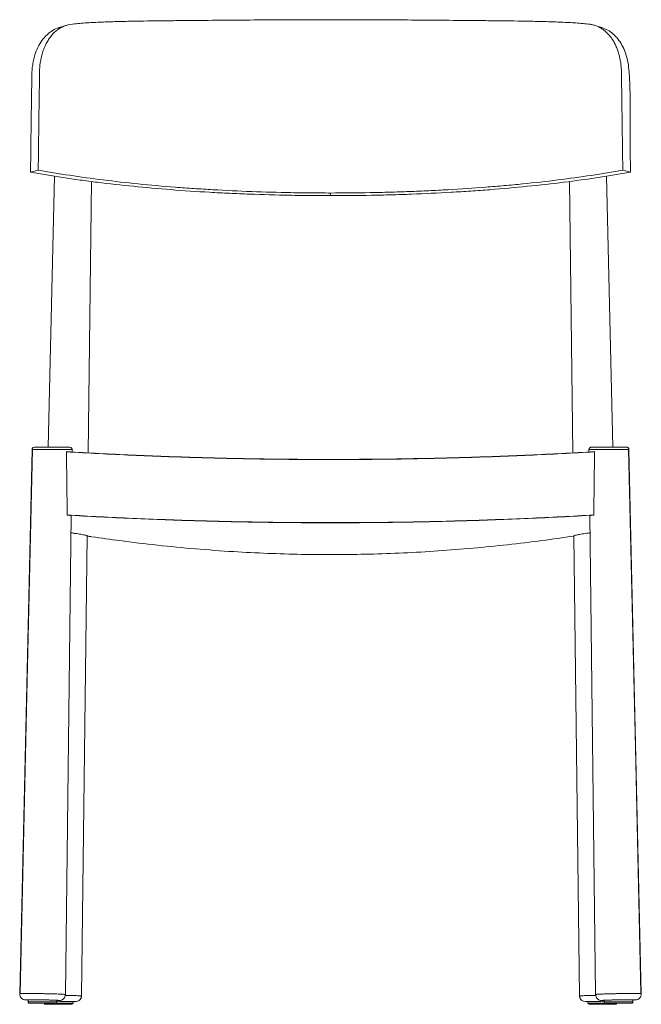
# Model space of a CAD drawing. Header units: millimetres. Extents: x 1372 to 1891, y -88 to 734.
import ezdxf

# ---------------------------------------------------------------- set-up
doc = ezdxf.new("R2010")
doc.units = ezdxf.units.MM

msp = doc.modelspace()

# ---------------------------------------------------------------- linework, layer by layer
at = {"color": 7, "linetype": 'Continuous', "lineweight": 15}
for p, q in [((1380.86, 606.57), (1387.3, 608.26)), ((1875.19, 608.26), (1881.63, 606.57)), ((1395.72, 377), (1400.86, 603.13)), ((1861.63, 603.13), (1866.76, 377)), ((1431.8, 598.66), (1429.04, 372.25)), ((1833.45, 372.29), (1830.68, 598.64)), ((1631.24, 589.08), (1631.24, 586.86)), ((1371.83, -78.98), (1382.14, 375.05)), ((1410.81, 373.17), (1410.81, 373.28)), ((1413.54, 377), (1414.21, 376.86)), ((1415.54, 374.98), (1415.22, 374.99)), ((1415.53, 374.98), (1415.51, 373)), ((1846.97, 373.02), (1846.95, 374.98)), ((1851.68, 373.28), (1851.68, 373.17)), ((1880.35, 375.05), (1890.66, -78.98)), ((1411.48, 320.48), (1411.48, 320.48)), ((1411.48, 320.48), (1411.48, 320.38)), ((1851.01, 320.48), (1851.01, 320.48)), ((1414.86, 319.8), (1409.98, -79.64)), ((1852.51, -79.64), (1847.63, 319.8)), ((1428.19, 303.12), (1423.51, -80.61)), ((1838.98, -80.61), (1834.29, 303.12)), ((1838.98, -80.61), (1839.34, -80.62)), ((1890.58, -79.98), (1890.29, -78.9)), ((1378.81, -84.06), (1378.81, -85.84)), ((1378.81, -85.83), (1402.81, -85.83)), ((1402.81, -85.84), (1402.81, -84.48)), ((1416.34, -86.81), (1416.34, -85.51)), ((1844.07, -85.55), (1842.35, -85.21)), ((1846.14, -85.51), (1846.14, -86.81)), ((1859.67, -84.48), (1859.67, -85.84)), ((1883.67, -85.84), (1883.67, -84.06))]:
    msp.add_line(p, q, dxfattribs=at)
at = {"color": 7, "linetype": 'Continuous', "lineweight": 15, "flags": 128}
for points in [[(1382.41, 375.06), (1377.78, 170.2), (1372.15, -78.91)], [(1878.35, 377), (1878.74, 376.96), (1879.1, 376.86)], [(1890.34, -78.91), (1885.69, 126.48), (1880.07, 375.06)], [(1851.01, 320.38), (1851.01, 320.4), (1851.01, 320.43), (1851.01, 320.45), (1851.01, 320.48)], [(1378.81, -84.19), (1378.45, -84.15), (1378.32, -84.11), (1378.54, -84.08), (1379.12, -84.05), (1380.03, -84.04), (1381.26, -84.03), (1382.76, -84.03), (1384.49, -84.04), (1386.4, -84.05), (1388.44, -84.08), (1390.55, -84.11), (1392.66, -84.15), (1394.73, -84.2), (1396.68, -84.24), (1398.46, -84.3), (1400.02, -84.35), (1401.32, -84.4), (1402.31, -84.45), (1402.98, -84.5), (1403.29, -84.54), (1403.24, -84.57), (1402.84, -84.6), (1402.81, -84.61)], [(1859.67, -84.61), (1859.64, -84.6), (1859.24, -84.57), (1859.2, -84.54), (1859.51, -84.5), (1860.17, -84.45), (1861.17, -84.4), (1862.47, -84.35), (1864.03, -84.3), (1865.81, -84.24), (1867.76, -84.2), (1869.82, -84.15), (1871.94, -84.11), (1874.05, -84.08), (1876.09, -84.05), (1878, -84.04), (1879.73, -84.03), (1881.23, -84.03), (1882.45, -84.04), (1883.37, -84.05), (1883.94, -84.08), (1884.17, -84.11), (1884.03, -84.15), (1883.67, -84.19)]]:
    msp.add_lwpolyline(points, dxfattribs=at)
at = {"color": 7, "linetype": 'Continuous', "lineweight": 15}
for centre, radius, start, end in [((1384.13, 375), 2, 90, 178.70015), ((1878.35, 375), 2, 1.29985, 49.89643), ((1376.83, -79.09), 5, 178.70408, 269.0046), ((1885.66, -79.09), 5, 270.9954, 1.29592), ((1401.81, -85.83), 1, 270, 0), ((1415.34, -86.8), 1, 270, 0), ((1847.14, -86.8), 1, 180, 270), ((1860.67, -85.83), 1, 180, 270)]:
    msp.add_arc(centre, radius, start, end, dxfattribs=at)
for points, knots in [([(1416.01, 730.07), (1419.9, 730.47), (1423.87, 730.78), (1429.91, 731.17), (1431.93, 731.29), (1436.02, 731.5), (1438.07, 731.6), (1444.26, 731.86), (1448.44, 732), (1456.86, 732.23), (1461.12, 732.32), (1474.01, 732.57), (1482.77, 732.68), (1496.15, 732.82), (1500.65, 732.87), (1507.45, 732.93), (1509.73, 732.95), (1514.29, 732.99), (1516.57, 733.01), (1528, 733.11), (1537.2, 733.19), (1555.72, 733.35), (1565.04, 733.42), (1583.79, 733.54), (1593.23, 733.59), (1612.22, 733.66), (1621.77, 733.68), (1633.78, 733.68), (1636.19, 733.68), (1640.98, 733.67), (1643.38, 733.67), (1650.55, 733.66), (1655.31, 733.64), (1669.56, 733.59), (1679, 733.54), (1697.75, 733.42), (1707.07, 733.34), (1725.58, 733.19), (1734.78, 733.11), (1748.48, 732.99), (1753.03, 732.95), (1759.83, 732.89), (1762.09, 732.86), (1766.59, 732.82), (1768.83, 732.8), (1779.97, 732.67), (1788.71, 732.56), (1801.56, 732.32), (1805.8, 732.23), (1814.19, 731.99), (1818.34, 731.85), (1826.55, 731.51), (1830.6, 731.3), (1838.62, 730.78), (1842.58, 730.47), (1846.48, 730.07)], [0, 0, 0, 0, 0.03125, 0.03125, 0.046875, 0.046875, 0.0625, 0.0625, 0.09375, 0.09375, 0.125, 0.125, 0.1875, 0.1875, 0.21875, 0.21875, 0.234375, 0.234375, 0.25, 0.25, 0.3125, 0.3125, 0.375, 0.375, 0.4375, 0.4375, 0.5, 0.5, 0.515625, 0.515625, 0.53125, 0.53125, 0.5625, 0.5625, 0.625, 0.625, 0.6875, 0.6875, 0.75, 0.75, 0.78125, 0.78125, 0.796875, 0.796875, 0.8125, 0.8125, 0.875, 0.875, 0.90625, 0.90625, 0.9375, 0.9375, 0.96875, 0.96875, 1, 1, 1, 1]), ([(1380.86, 606.57), (1380.95, 613.12), (1381.22, 632.76), (1381.57, 658.96), (1381.88, 680.24), (1381.99, 690.08), (1382.45, 694.94), (1383.27, 699.72), (1384.67, 705.03), (1386.88, 710.7), (1390.16, 716.31), (1393.59, 720.28), (1396.71, 722.95), (1400.03, 725.13), (1402.75, 726.65), (1404.76, 727.05), (1404.87, 727.08)], [0, 0, 0, 0, 0.144844, 0.434532, 0.579376, 0.615591, 0.651975, 0.689131, 0.726642, 0.7805, 0.835641, 0.889535, 0.917209, 0.945106, 0.99692, 1, 1, 1, 1]), ([(1387.3, 608.26), (1387.61, 631.59), (1387.92, 654.91), (1388.27, 681.14), (1388.31, 684.06), (1388.35, 687.7), (1388.36, 688.43), (1388.39, 689.89), (1388.41, 690.61), (1388.51, 692.78), (1388.62, 694.21), (1389.1, 698.48), (1389.61, 701.27), (1390.5, 704.7), (1390.69, 705.39), (1391.1, 706.74), (1391.33, 707.42), (1392.02, 709.41), (1392.54, 710.7), (1393.67, 713.18), (1394.29, 714.38), (1395.29, 716.11), (1395.64, 716.67), (1396.36, 717.78), (1396.74, 718.32), (1398.69, 720.96), (1400.43, 722.81), (1403.34, 725.18), (1404.36, 725.9), (1405.97, 726.87), (1406.51, 727.17), (1407.62, 727.73), (1408.19, 727.99), (1411.04, 729.19), (1413.45, 729.8), (1416.01, 730.07)], [0, 0, 0, 0, 0.5, 0.5, 0.5625, 0.5625, 0.578125, 0.578125, 0.59375, 0.59375, 0.625, 0.625, 0.6875, 0.6875, 0.703125, 0.703125, 0.71875, 0.71875, 0.75, 0.75, 0.78125, 0.78125, 0.796875, 0.796875, 0.8125, 0.8125, 0.875, 0.875, 0.90625, 0.90625, 0.921875, 0.921875, 0.9375, 0.9375, 1, 1, 1, 1]), ([(1410.93, 729.03), (1409.92, 728.7), (1407.88, 728.06), (1405.84, 727.42), (1404.82, 727.1)], [0, 0, 0, 0, 0.499995, 1, 1, 1, 1]), ([(1875.19, 608.26), (1874.83, 635.18), (1874.47, 662.1), (1874.11, 689.01), (1874.1, 689.66), (1874.07, 690.96), (1873.96, 692.9), (1873.8, 694.82), (1873.65, 696.09), (1873.49, 697.36), (1873.31, 698.62), (1872.98, 700.48), (1872.59, 702.32), (1872.29, 703.52), (1871.98, 704.72), (1871.65, 705.9), (1870.91, 708.22), (1870.27, 709.89), (1869.34, 712.07), (1868.34, 714.18), (1867.19, 716.14), (1865.97, 718.02), (1864.68, 719.81), (1863.26, 721.43), (1862.15, 722.57), (1861.39, 723.3), (1860.21, 724.33), (1858.99, 725.27), (1858.15, 725.85), (1857.29, 726.4), (1856.42, 726.93), (1855.09, 727.63), (1853.72, 728.25), (1852.79, 728.61), (1851.85, 728.94), (1850.89, 729.24), (1849.44, 729.6), (1847.97, 729.88), (1846.98, 730.02), (1846.48, 730.07)], [-1474.445518, -1474.445518, -1474.445518, -1474.445518, -1389.100515, -1389.100515, -1389.100515, -1386.972009, -1384.843503, -1382.714996, -1380.58649, -1380.58649, -1378.457967, -1376.329445, -1374.200922, -1372.072399, -1372.072399, -1369.945736, -1367.819073, -1363.565746, -1363.565746, -1359.312468, -1355.05919, -1355.05919, -1350.805837, -1346.552485, -1346.552485, -1344.425775, -1342.299066, -1340.172356, -1338.045647, -1338.045647, -1335.918501, -1333.791356, -1331.66421, -1329.537065, -1329.537065, -1327.40819, -1325.279314, -1323.150439, -1321.021563, -1321.021563, -1321.021563, -1321.021563]), ([(1857.66, 727.1), (1856.65, 727.42), (1854.62, 728.06), (1852.6, 728.7), (1851.59, 729.01)], [0, 0, 0, 0, 0.500004, 1, 1, 1, 1]), ([(1857.62, 727.1), (1859.33, 726.45), (1862.76, 725.15), (1867.27, 721.87), (1871.28, 717.68), (1874.64, 712.56), (1877.38, 706.46), (1879.37, 699.54), (1880.63, 690), (1881.15, 678.28), (1881.46, 664.55), (1881.43, 650.74), (1881.31, 636.91), (1881.38, 622.19), (1881.54, 612.08), (1881.63, 606.57)], [0, 0, 0, 0, 0.049242, 0.099139, 0.149054, 0.201692, 0.254352, 0.312542, 0.370749, 0.472064, 0.573431, 0.674925, 0.776465, 0.877924, 1, 1, 1, 1]), ([(1631.24, 589.08), (1625.72, 589.08), (1620.2, 589.11), (1611.93, 589.19), (1609.17, 589.22), (1603.66, 589.3), (1600.91, 589.34), (1587.19, 589.6), (1576.29, 589.9), (1554.62, 590.71), (1543.86, 591.22), (1530.49, 591.98), (1527.82, 592.14), (1522.51, 592.47), (1519.86, 592.64), (1511.95, 593.17), (1506.72, 593.55), (1491.13, 594.76), (1480.9, 595.67), (1460.76, 597.68), (1450.95, 598.78), (1431.84, 601.17), (1422.55, 602.45), (1404.51, 605.21), (1395.76, 606.69), (1387.3, 608.26)], [0, 0, 0, 0, 0.0625, 0.0625, 0.09375, 0.09375, 0.125, 0.125, 0.25, 0.25, 0.375, 0.375, 0.40625, 0.40625, 0.4375, 0.4375, 0.5, 0.5, 0.625, 0.625, 0.75, 0.75, 0.875, 0.875, 1, 1, 1, 1]), ([(1875.19, 608.26), (1870.97, 607.48), (1866.66, 606.71), (1860.08, 605.6), (1857.86, 605.23), (1853.4, 604.52), (1851.15, 604.17), (1839.84, 602.44), (1830.53, 601.15), (1811.41, 598.77), (1801.61, 597.67), (1789.05, 596.42), (1786.53, 596.17), (1781.46, 595.69), (1778.91, 595.46), (1771.24, 594.78), (1766.1, 594.35), (1750.53, 593.14), (1740.01, 592.44), (1726.66, 591.68), (1723.99, 591.53), (1718.62, 591.25), (1715.94, 591.12), (1707.86, 590.74), (1702.45, 590.51), (1691.6, 590.1), (1686.15, 589.92), (1675.21, 589.62), (1669.73, 589.49), (1653.27, 589.19), (1642.27, 589.08), (1631.24, 589.08)], [0, 0, 0, 0, 0.0625, 0.0625, 0.09375, 0.09375, 0.125, 0.125, 0.25, 0.25, 0.375, 0.375, 0.40625, 0.40625, 0.4375, 0.4375, 0.5, 0.5, 0.625, 0.625, 0.65625, 0.65625, 0.6875, 0.6875, 0.75, 0.75, 0.8125, 0.8125, 0.875, 0.875, 1, 1, 1, 1]), ([(1631.24, 586.86), (1625.56, 586.86), (1619.89, 586.89), (1611.38, 586.97), (1608.54, 587), (1602.88, 587.08), (1600.06, 587.13), (1585.95, 587.39), (1574.73, 587.71), (1558.01, 588.34), (1552.46, 588.57), (1544.15, 588.96), (1541.39, 589.1), (1535.87, 589.39), (1533.11, 589.54), (1519.37, 590.33), (1508.58, 591.05), (1487.38, 592.7), (1476.97, 593.63), (1456.56, 595.67), (1446.55, 596.79), (1431.84, 598.62), (1426.99, 599.26), (1419.79, 600.25), (1417.4, 600.59), (1412.66, 601.28), (1410.3, 601.63), (1398.6, 603.42), (1389.56, 604.94), (1380.86, 606.57)], [0, 0, 0, 0, 0.0625, 0.0625, 0.09375, 0.09375, 0.125, 0.125, 0.25, 0.25, 0.3125, 0.3125, 0.34375, 0.34375, 0.375, 0.375, 0.5, 0.5, 0.625, 0.625, 0.75, 0.75, 0.8125, 0.8125, 0.84375, 0.84375, 0.875, 0.875, 1, 1, 1, 1]), ([(1881.63, 606.57), (1877.29, 605.76), (1872.87, 604.97), (1866.12, 603.83), (1863.85, 603.46), (1859.27, 602.72), (1856.96, 602.36), (1845.35, 600.58), (1835.79, 599.26), (1816.17, 596.81), (1806.1, 595.69), (1785.46, 593.62), (1774.97, 592.69), (1759, 591.45), (1753.64, 591.06), (1745.54, 590.52), (1742.82, 590.34), (1737.38, 590), (1734.65, 589.84), (1720.95, 589.06), (1709.9, 588.54), (1693.18, 587.91), (1687.59, 587.73), (1676.36, 587.41), (1670.74, 587.28), (1653.85, 586.97), (1642.56, 586.86), (1631.24, 586.86)], [0, 0, 0, 0, 0.0625, 0.0625, 0.09375, 0.09375, 0.125, 0.125, 0.25, 0.25, 0.375, 0.375, 0.5, 0.5, 0.5625, 0.5625, 0.59375, 0.59375, 0.625, 0.625, 0.75, 0.75, 0.8125, 0.8125, 0.875, 0.875, 1, 1, 1, 1]), ([(1382.14, 375.05), (1382.14, 375.04), (1382.14, 375.04), (1382.46, 375.03), (1382.46, 375.03)], [0, 0, 0, 0, 0.9928074, 1, 1, 1, 1]), ([(1383.44, 376.88), (1383.26, 376.79), (1382.89, 376.61), (1382.53, 376.15), (1382.36, 375.61), (1382.43, 375.24), (1382.46, 375.06)], [0, 0, 0, 0, 0.246566, 0.498859, 0.751558, 1, 1, 1, 1]), ([(1413.54, 377), (1413.56, 377), (1413, 377), (1411.66, 377), (1410.6, 377), (1409.99, 377), (1408.64, 377), (1407.89, 377), (1406.3, 377), (1405.44, 377), (1402.77, 377), (1400.85, 377), (1396.99, 377), (1395.05, 377), (1392.37, 377), (1391.51, 377), (1389.9, 377), (1389.15, 377), (1387.78, 377), (1387.16, 377), (1386.09, 377), (1385.63, 377), (1384.52, 377), (1384.13, 377), (1384.13, 377)], [0, 0, 0, 0, 0.125, 0.1875, 0.1875, 0.25, 0.25, 0.3125, 0.3125, 0.375, 0.375, 0.5, 0.5, 0.625, 0.625, 0.6875, 0.6875, 0.75, 0.75, 0.8125, 0.8125, 0.875, 0.875, 1, 1, 1, 1]), ([(1410.81, 373.28), (1428.98, 372.19), (1447.24, 371.24), (1483.85, 369.62), (1502.21, 368.95), (1529.82, 368.14), (1539.05, 367.91), (1557.49, 367.5), (1566.71, 367.34), (1594.39, 366.93), (1612.84, 366.8), (1649.76, 366.8), (1668.23, 366.94), (1691.32, 367.27), (1695.94, 367.35), (1705.17, 367.52), (1709.79, 367.61), (1723.61, 367.91), (1732.82, 368.15), (1760.39, 368.95), (1778.72, 369.62), (1815.28, 371.24), (1833.5, 372.19), (1851.68, 373.28)], [0, 0, 0, 0, 0.125, 0.125, 0.25, 0.25, 0.3125, 0.3125, 0.375, 0.375, 0.5, 0.5, 0.625, 0.625, 0.65625, 0.65625, 0.6875, 0.6875, 0.75, 0.75, 0.875, 0.875, 1, 1, 1, 1]), ([(1410.81, 373.17), (1428.96, 372.08), (1447.19, 371.14), (1483.78, 369.52), (1502.14, 368.85), (1538.93, 367.77), (1557.37, 367.37), (1594.29, 366.83), (1612.77, 366.7), (1649.72, 366.7), (1668.2, 366.83), (1705.12, 367.37), (1723.55, 367.77), (1760.35, 368.85), (1778.7, 369.52), (1815.29, 371.14), (1833.53, 372.08), (1851.68, 373.17)], [0, 0, 0, 0, 0.125, 0.125, 0.25, 0.25, 0.375, 0.375, 0.5, 0.5, 0.625, 0.625, 0.75, 0.75, 0.875, 0.875, 1, 1, 1, 1]), ([(1851.68, 373.17), (1842.59, 372.63), (1833.49, 372.12), (1815.24, 371.17), (1806.09, 370.73), (1778.64, 369.52), (1760.3, 368.85), (1723.56, 367.77), (1705.15, 367.37), (1677.5, 366.97), (1668.27, 366.87), (1654.42, 366.77), (1649.8, 366.74), (1640.55, 366.71), (1635.93, 366.7), (1612.8, 366.7), (1594.32, 366.83), (1566.62, 367.24), (1557.38, 367.4), (1538.93, 367.81), (1529.72, 368.04), (1502.12, 368.85), (1483.78, 369.52), (1447.21, 371.14), (1428.98, 372.08), (1410.81, 373.17)], [0, 0, 0, 0, 0.0625, 0.0625, 0.125, 0.125, 0.25, 0.25, 0.375, 0.375, 0.4375, 0.4375, 0.46875, 0.46875, 0.5, 0.5, 0.625, 0.625, 0.6875, 0.6875, 0.75, 0.75, 0.875, 0.875, 1, 1, 1, 1]), ([(1415.23, 374.99), (1415.27, 375.18), (1415.34, 375.56), (1415.17, 376.13), (1414.79, 376.61), (1414.41, 376.79), (1414.22, 376.88)], [0, 0, 0, 0, 0.248274, 0.501314, 0.753876, 1, 1, 1, 1]), ([(1414.88, 376.42), (1414.96, 376.37), (1415.23, 376.18), (1415.47, 375.65), (1415.52, 375.2), (1415.54, 374.98)], [0, 0, 0, 0, 0.164299, 0.598705, 1, 1, 1, 1]), ([(1846.95, 374.98), (1846.98, 375.26), (1847.06, 375.84), (1847.42, 376.41), (1847.71, 376.56), (1847.73, 376.57)], [0, 0, 0, 0, 0.463883, 0.96606, 1, 1, 1, 1]), ([(1848.27, 376.88), (1848.08, 376.79), (1847.7, 376.61), (1847.32, 376.13), (1847.14, 375.56), (1847.22, 375.18), (1847.25, 374.99)], [0, 0, 0, 0, 0.246124, 0.498686, 0.751726, 1, 1, 1, 1]), ([(1848.27, 376.88), (1848.28, 376.88), (1848.48, 377), (1848.72, 377), (1848.95, 377)], [0, 0, 0, 0, 0.039415, 1, 1, 1, 1]), ([(1878.35, 377), (1878.36, 377), (1877.97, 377), (1876.85, 377), (1876.4, 377), (1875.32, 377), (1874.7, 377), (1873.34, 377), (1872.58, 377), (1870.97, 377), (1870.12, 377), (1867.43, 377), (1865.5, 377), (1861.64, 377), (1859.71, 377), (1857.04, 377), (1856.19, 377), (1854.59, 377), (1853.85, 377), (1852.49, 377), (1851.88, 377), (1850.83, 377), (1849.49, 377), (1848.93, 377), (1848.95, 377)], [0, 0, 0, 0, 0.125, 0.125, 0.1875, 0.1875, 0.25, 0.25, 0.3125, 0.3125, 0.375, 0.375, 0.5, 0.5, 0.625, 0.625, 0.6875, 0.6875, 0.75, 0.75, 0.8125, 0.8125, 0.875, 1, 1, 1, 1]), ([(1880.02, 375.06), (1880.06, 375.24), (1880.12, 375.61), (1879.95, 376.15), (1879.59, 376.61), (1879.23, 376.79), (1879.05, 376.88)], [0, 0, 0, 0, 0.248442, 0.501141, 0.753434, 1, 1, 1, 1]), ([(1880.05, 375.06), (1880.05, 375.06), (1880.05, 375.06), (1880.02, 375.06), (1880.02, 375.06)], [0, 0, 0, 0, 0.834516, 1, 1, 1, 1]), ([(1411.48, 320.48), (1420.55, 319.94), (1429.64, 319.43), (1447.85, 318.49), (1456.98, 318.05), (1484.38, 316.84), (1502.68, 316.18), (1539.35, 315.11), (1557.72, 314.71), (1585.32, 314.31), (1594.53, 314.21), (1608.35, 314.11), (1612.96, 314.09), (1622.19, 314.06), (1626.8, 314.05), (1668.33, 314.05), (1705.09, 314.59), (1759.99, 316.18), (1778.25, 316.85), (1814.69, 318.45), (1832.87, 319.39), (1851.01, 320.48)], [0, 0, 0, 0, 0.0625, 0.0625, 0.125, 0.125, 0.25, 0.25, 0.375, 0.375, 0.4375, 0.4375, 0.46875, 0.46875, 0.5, 0.5, 0.75, 0.75, 0.875, 0.875, 1, 1, 1, 1]), ([(1851.01, 320.48), (1814.81, 318.31), (1778.29, 316.72), (1704.93, 314.58), (1668.09, 314.05), (1594.4, 314.05), (1557.56, 314.58), (1484.19, 316.72), (1447.68, 318.31), (1411.48, 320.48)], [0, 0, 0, 0, 0.25, 0.25, 0.5, 0.5, 0.75, 0.75, 1, 1, 1, 1]), ([(1411.48, 320.38), (1412.01, 320.32), (1413.08, 320.19), (1414.13, 320.03), (1414.77, 319.9), (1414.81, 319.83), (1414.82, 319.8)], [0, 0, 0, 0, 0.2580596, 0.5235985, 0.7816597, 1, 1, 1, 1]), ([(1851.01, 320.38), (1832.89, 319.3), (1814.69, 318.36), (1778.19, 316.75), (1759.88, 316.08), (1732.35, 315.28), (1723.16, 315.05), (1704.77, 314.65), (1695.58, 314.48), (1667.99, 314.08), (1649.59, 313.95), (1612.78, 313.95), (1594.37, 314.08), (1571.35, 314.42), (1566.74, 314.49), (1557.54, 314.66), (1552.94, 314.75), (1539.16, 315.05), (1529.98, 315.29), (1502.49, 316.09), (1484.22, 316.75), (1447.77, 318.36), (1429.6, 319.3), (1411.48, 320.38)], [0, 0, 0, 0, 0.125, 0.125, 0.25, 0.25, 0.3125, 0.3125, 0.375, 0.375, 0.5, 0.5, 0.625, 0.625, 0.65625, 0.65625, 0.6875, 0.6875, 0.75, 0.75, 0.875, 0.875, 1, 1, 1, 1]), ([(1847.66, 319.8), (1847.67, 319.83), (1847.72, 319.9), (1848.36, 320.03), (1849.42, 320.19), (1850.47, 320.32), (1851.01, 320.38)], [0, 0, 0, 0, 0.219377, 0.484783, 0.738828, 1, 1, 1, 1]), ([(1414.69, 305.62), (1414.86, 305.59), (1415.98, 305.42), (1417.97, 305.11), (1420.53, 304.69), (1422.83, 304.31), (1424.77, 303.96), (1426.34, 303.65), (1427.44, 303.41), (1428.1, 303.22), (1428.14, 303.16), (1428.16, 303.13)], [0, 0, 0, 0, 0.0233048, 0.1468278, 0.2739274, 0.3975219, 0.5247276, 0.6478205, 0.7745363, 0.8966834, 1, 1, 1, 1]), ([(1834.32, 303.13), (1834.31, 303.13), (1834.24, 303.16), (1834.55, 303.27), (1835.29, 303.47), (1836.51, 303.73), (1838.15, 304.04), (1840.16, 304.39), (1842.5, 304.78), (1845.06, 305.2), (1846.9, 305.48), (1847.8, 305.62)], [0, 0, 0, 0, 0.016137, 0.138191, 0.260656, 0.383127, 0.506582, 0.630042, 0.754539, 0.879038, 1, 1, 1, 1]), ([(1428.19, 302.85), (1429.49, 302.66), (1438.56, 301.3), (1458.08, 298.6), (1486.91, 295.15), (1518.59, 292.08), (1549.21, 289.83), (1578.7, 288.34), (1607.04, 287.51), (1635.41, 287.3), (1663.77, 287.69), (1692.37, 288.7), (1721.19, 290.36), (1750.21, 292.66), (1779.09, 295.57), (1807.15, 298.93), (1825.46, 301.58), (1834.3, 302.87)], [0, 0, 0, 0, 0.009828, 0.06833, 0.146482, 0.224661, 0.30281, 0.371874, 0.441001, 0.51015, 0.579277, 0.64834, 0.719582, 0.790888, 0.86222, 0.933533, 1, 1, 1, 1]), ([(1372.19, -78.9), (1372.09, -79.08), (1371.87, -79.43), (1371.89, -79.79), (1371.9, -79.98)], [0, 0, 0, 0, 0.500019, 1, 1, 1, 1]), ([(1372.17, -78.91), (1372.17, -78.91), (1372.17, -78.9), (1372.19, -78.9), (1372.19, -78.9)], [0, 0, 0, 0, 0.9811328, 1, 1, 1, 1]), ([(1409.98, -79.64), (1409.97, -80.23), (1409.85, -80.87), (1409.48, -81.79), (1409.32, -82.09), (1408.93, -82.66), (1408.71, -82.93), (1408.21, -83.41), (1407.94, -83.62), (1407.36, -83.99), (1407.05, -84.14), (1406.12, -84.49), (1405.48, -84.59), (1404.89, -84.58)], [0, 0, 0, 0, 0.25, 0.25, 0.375, 0.375, 0.5, 0.5, 0.625, 0.625, 0.75, 0.75, 1, 1, 1, 1]), ([(1420.1, -85.29), (1420.58, -85.08), (1421.55, -84.64), (1422.59, -83.47), (1423.19, -82.07), (1423.17, -81.1), (1423.16, -80.62)], [0, 0, 0, 0, 0.248279, 0.504541, 0.758161, 1, 1, 1, 1]), ([(1423.5, -80.61), (1423.45, -81.35), (1423.39, -82.32), (1422.77, -83.03), (1422.62, -83.2)], [0, 0, 0, 0, 0.759266, 1, 1, 1, 1]), ([(1840.56, -84.07), (1840.42, -83.97), (1839.79, -83.54), (1839.19, -82.28), (1839.05, -81.15), (1838.98, -80.61)], [0, 0, 0, 0, 0.126697, 0.580478, 1, 1, 1, 1]), ([(1839.32, -80.62), (1839.31, -81.1), (1839.29, -82.07), (1839.89, -83.47), (1840.93, -84.64), (1841.91, -85.08), (1842.39, -85.29)], [0, 0, 0, 0, 0.241839, 0.495459, 0.751721, 1, 1, 1, 1]), ([(1852.51, -79.64), (1852.51, -79.64), (1852.52, -79.63), (1852.54, -79.62), (1852.57, -79.61), (1852.61, -79.6), (1852.66, -79.59), (1852.73, -79.58), (1852.8, -79.57), (1852.89, -79.55), (1852.99, -79.54), (1853.1, -79.53), (1853.23, -79.52), (1853.36, -79.51), (1853.51, -79.49), (1853.67, -79.48), (1853.85, -79.47), (1854.2, -79.44), (1854.81, -79.4), (1855.78, -79.35), (1856.91, -79.3), (1858.65, -79.23), (1861.18, -79.14), (1864.6, -79.04), (1868.14, -78.96), (1871.69, -78.89), (1875.24, -78.83), (1878.78, -78.79), (1882.17, -78.77), (1884.61, -78.78), (1886.26, -78.79), (1887.34, -78.8), (1888.37, -78.82), (1889.34, -78.85), (1890.07, -78.88), (1890.47, -78.92), (1890.62, -78.95), (1890.66, -78.97), (1890.66, -78.98), (1890.66, -78.98)], [0, 0, 0, 0, 0.007364, 0.014795, 0.022293, 0.029856, 0.037482, 0.045171, 0.052921, 0.06073, 0.068597, 0.07652, 0.084497, 0.092527, 0.100606, 0.108733, 0.116906, 0.125123, 0.155871, 0.187062, 0.218555, 0.250199, 0.315794, 0.380046, 0.441763, 0.500031, 0.558245, 0.619943, 0.684213, 0.749864, 0.777082, 0.80714, 0.839848, 0.874936, 0.920538, 0.955139, 0.979495, 0.994292, 1, 1, 1, 1]), ([(1852.51, -79.64), (1852.52, -80.23), (1852.63, -80.87), (1853.01, -81.79), (1853.17, -82.09), (1853.55, -82.66), (1853.78, -82.93), (1854.27, -83.41), (1854.55, -83.62), (1855.13, -83.99), (1855.43, -84.14), (1856.36, -84.49), (1857, -84.59), (1857.6, -84.58)], [0, 0, 0, 0, 0.25, 0.25, 0.375, 0.375, 0.5, 0.5, 0.625, 0.625, 0.75, 0.75, 1, 1, 1, 1]), ([(1376.74, -84.09), (1376.74, -84.06), (1377.1, -84.03), (1378.5, -84), (1379.54, -83.99), (1382.13, -83.99), (1383.68, -84), (1387.06, -84.03), (1388.9, -84.06), (1392.57, -84.12), (1394.4, -84.16), (1397.81, -84.24), (1399.37, -84.29), (1401.99, -84.38), (1403.04, -84.42), (1404.48, -84.51), (1404.87, -84.55), (1404.89, -84.58)], [0, 0, 0, 0, 0.125, 0.125, 0.25, 0.25, 0.375, 0.375, 0.5, 0.5, 0.625, 0.625, 0.75, 0.75, 0.875, 0.875, 1, 1, 1, 1]), ([(1378.81, -84.25), (1378.46, -84.24), (1377.64, -84.2), (1376.91, -84.14), (1376.79, -84.11), (1376.74, -84.09)], [0, 0, 0, 0, 0.27555, 0.637772, 1, 1, 1, 1]), ([(1378.81, -85.83), (1378.81, -85.95), (1378.84, -86.08), (1378.93, -86.33), (1379.01, -86.44), (1379.2, -86.64), (1379.32, -86.72), (1379.57, -86.81), (1379.7, -86.83), (1379.81, -86.83)], [0, 0, 0, 0, 0.25, 0.25, 0.5, 0.5, 0.75, 0.75, 1, 1, 1, 1]), ([(1379.01, -85.83), (1378.95, -85.96), (1378.86, -86.19), (1379.01, -86.39), (1379.07, -86.48)], [0, 0, 0, 0, 0.552615, 1, 1, 1, 1]), ([(1379.81, -86.83), (1379.81, -86.83), (1380.1, -86.83), (1381.2, -86.83), (1382.02, -86.83), (1384.05, -86.83), (1385.27, -86.83), (1387.94, -86.83), (1390.81, -86.83), (1393.69, -86.83), (1396.35, -86.83), (1397.57, -86.83), (1399.61, -86.83), (1400.43, -86.83), (1401.53, -86.83), (1401.82, -86.83), (1401.81, -86.83)], [0, 0, 0, 0, 0.125, 0.125, 0.25, 0.25, 0.375, 0.375, 0.5, 0.625, 0.625, 0.75, 0.75, 0.875, 0.875, 1, 1, 1, 1]), ([(1392.34, -86.8), (1392.34, -86.92), (1392.36, -87.05), (1392.46, -87.29), (1392.54, -87.41), (1392.73, -87.61), (1392.85, -87.68), (1393.1, -87.78), (1393.22, -87.8), (1393.34, -87.8)], [0, 0, 0, 0, 0.25, 0.25, 0.5, 0.5, 0.75, 0.75, 1, 1, 1, 1]), ([(1392.53, -86.8), (1392.48, -86.93), (1392.39, -87.15), (1392.53, -87.36), (1392.6, -87.45)], [0, 0, 0, 0, 0.552615, 1, 1, 1, 1]), ([(1393.34, -87.8), (1393.34, -87.8), (1393.63, -87.8), (1394.73, -87.8), (1395.54, -87.8), (1397.58, -87.8), (1398.8, -87.8), (1401.46, -87.8), (1404.34, -87.8), (1407.22, -87.8), (1409.88, -87.8), (1411.1, -87.8), (1413.14, -87.8), (1413.95, -87.8), (1415.05, -87.8), (1415.34, -87.8), (1415.34, -87.8)], [0, 0, 0, 0, 0.125, 0.125, 0.25, 0.25, 0.375, 0.375, 0.5, 0.625, 0.625, 0.75, 0.75, 0.875, 0.875, 1, 1, 1, 1]), ([(1402.52, -86.55), (1402.6, -86.44), (1402.75, -86.21), (1402.64, -85.96), (1402.58, -85.83)], [0, 0, 0, 0, 0.49916, 1, 1, 1, 1]), ([(1404.89, -84.58), (1404.85, -84.59), (1404.76, -84.63), (1404.03, -84.66), (1403.19, -84.67), (1402.81, -84.67)], [0, 0, 0, 0, 0.353784, 0.707557, 1, 1, 1, 1]), ([(1402.81, -85.28), (1403.35, -85.29), (1404.81, -85.31), (1407.2, -85.35), (1409.86, -85.4), (1412.31, -85.44), (1414.45, -85.48), (1416.2, -85.51), (1417.48, -85.53), (1418.29, -85.55), (1418.38, -85.55), (1418.42, -85.55)], [0, 0, 0, 0, 0.068014, 0.184515, 0.301009, 0.41751, 0.534005, 0.650503, 0.767007, 0.883501, 1, 1, 1, 1]), ([(1416.04, -87.52), (1416.12, -87.4), (1416.28, -87.18), (1416.16, -86.93), (1416.11, -86.8)], [0, 0, 0, 0, 0.4991596, 1, 1, 1, 1]), ([(1859.67, -85.28), (1859.13, -85.29), (1857.68, -85.31), (1855.29, -85.35), (1852.63, -85.4), (1850.18, -85.44), (1848.04, -85.48), (1846.29, -85.51), (1845, -85.53), (1844.19, -85.55), (1844.11, -85.55), (1844.07, -85.55)], [0, 0, 0, 0, 0.068014, 0.184515, 0.301009, 0.417511, 0.534005, 0.650503, 0.767007, 0.883501, 1, 1, 1, 1]), ([(1846.14, -86.8), (1846.15, -86.8), (1846.15, -86.8), (1846.38, -86.8), (1846.38, -86.8)], [0, 0, 0, 0, 0.99301, 1, 1, 1, 1]), ([(1846.38, -86.8), (1846.32, -86.93), (1846.21, -87.18), (1846.36, -87.4), (1846.44, -87.52)], [0, 0, 0, 0, 0.50084, 1, 1, 1, 1]), ([(1846.38, -86.8), (1846.32, -86.93), (1846.21, -87.18), (1846.36, -87.4), (1846.44, -87.52)], [0, 0, 0, 0, 0.500814, 1, 1, 1, 1]), ([(1847.14, -87.8), (1847.14, -87.8), (1847.43, -87.8), (1848.53, -87.8), (1849.35, -87.8), (1851.38, -87.8), (1852.6, -87.8), (1855.27, -87.8), (1858.14, -87.8), (1861.02, -87.8), (1863.68, -87.8), (1864.9, -87.8), (1866.94, -87.8), (1867.76, -87.8), (1868.86, -87.8), (1869.14, -87.8), (1869.14, -87.8)], [0, 0, 0, 0, 0.125, 0.125, 0.25, 0.25, 0.375, 0.375, 0.5, 0.625, 0.625, 0.75, 0.75, 0.875, 0.875, 1, 1, 1, 1]), ([(1857.6, -84.58), (1857.62, -84.55), (1858, -84.51), (1859.44, -84.42), (1860.5, -84.38), (1863.11, -84.29), (1864.68, -84.24), (1868.08, -84.16), (1869.92, -84.12), (1873.59, -84.06), (1875.42, -84.03), (1878.81, -84), (1880.36, -83.99), (1882.95, -83.99), (1883.98, -84), (1885.38, -84.03), (1885.75, -84.06), (1885.75, -84.09)], [0, 0, 0, 0, 0.125, 0.125, 0.25, 0.25, 0.375, 0.375, 0.5, 0.5, 0.625, 0.625, 0.75, 0.75, 0.875, 0.875, 1, 1, 1, 1]), ([(1859.67, -84.67), (1859.29, -84.67), (1858.46, -84.66), (1857.73, -84.63), (1857.64, -84.59), (1857.6, -84.58)], [0, 0, 0, 0, 0.292443, 0.646216, 1, 1, 1, 1]), ([(1859.67, -85.83), (1859.67, -85.83), (1859.67, -85.83), (1859.9, -85.83), (1859.91, -85.83)], [0, 0, 0, 0, 0.99301, 1, 1, 1, 1]), ([(1859.91, -85.83), (1859.85, -85.96), (1859.73, -86.21), (1859.89, -86.44), (1859.97, -86.55)], [0, 0, 0, 0, 0.50084, 1, 1, 1, 1]), ([(1859.9, -85.83), (1859.85, -85.96), (1859.73, -86.21), (1859.89, -86.44), (1859.97, -86.55)], [0, 0, 0, 0, 0.500814, 1, 1, 1, 1]), ([(1860.67, -86.83), (1860.67, -86.83), (1860.96, -86.83), (1862.06, -86.83), (1862.87, -86.83), (1864.91, -86.83), (1866.13, -86.83), (1868.79, -86.83), (1871.67, -86.83), (1874.55, -86.83), (1877.21, -86.83), (1878.43, -86.83), (1880.47, -86.83), (1881.28, -86.83), (1882.38, -86.83), (1882.67, -86.83), (1882.67, -86.83)], [0, 0, 0, 0, 0.125, 0.125, 0.25, 0.25, 0.375, 0.375, 0.5, 0.625, 0.625, 0.75, 0.75, 0.875, 0.875, 1, 1, 1, 1]), ([(1870.15, -86.8), (1870.15, -86.92), (1870.12, -87.05), (1870.03, -87.29), (1869.95, -87.41), (1869.75, -87.61), (1869.64, -87.68), (1869.39, -87.78), (1869.26, -87.8), (1869.14, -87.8)], [0, 0, 0, 0, 0.25, 0.25, 0.5, 0.5, 0.75, 0.75, 1, 1, 1, 1]), ([(1869.89, -87.45), (1869.95, -87.36), (1870.1, -87.15), (1870.01, -86.93), (1869.95, -86.8)], [0, 0, 0, 0, 0.447385, 1, 1, 1, 1]), ([(1883.67, -85.83), (1883.67, -85.95), (1883.65, -86.08), (1883.55, -86.33), (1883.48, -86.44), (1883.28, -86.64), (1883.16, -86.72), (1882.92, -86.81), (1882.79, -86.83), (1882.67, -86.83)], [0, 0, 0, 0, 0.25, 0.25, 0.5, 0.5, 0.75, 0.75, 1, 1, 1, 1]), ([(1883.41, -86.48), (1883.48, -86.39), (1883.63, -86.19), (1883.53, -85.96), (1883.48, -85.83)], [0, 0, 0, 0, 0.447385, 1, 1, 1, 1]), ([(1885.75, -84.09), (1885.69, -84.11), (1885.58, -84.14), (1884.85, -84.2), (1884.03, -84.24), (1883.67, -84.25)], [0, 0, 0, 0, 0.362228, 0.72445, 1, 1, 1, 1])]:
    msp.add_open_spline(points, degree=3, knots=knots, dxfattribs=at)
at = {"color": 8, "linetype": 'Continuous', "lineweight": 15}
for points, knots in [([(1415.22, 374.99), (1415.22, 374.99), (1415.11, 375), (1414.31, 375.01), (1412.82, 375.02), (1410.72, 375.04), (1408.18, 375.05), (1405.27, 375.06), (1402.11, 375.07), (1398.84, 375.08), (1395.56, 375.09), (1392.4, 375.09), (1389.49, 375.09), (1386.95, 375.09), (1384.86, 375.08), (1383.32, 375.07), (1382.32, 375.06), (1382.2, 375.05), (1382.14, 375.05)], [0, 0, 0, 0, 0.002031, 0.068577, 0.135113, 0.201643, 0.268169, 0.334705, 0.401256, 0.467743, 0.534243, 0.600814, 0.667357, 0.733883, 0.80042, 0.86694, 0.933456, 1, 1, 1, 1]), ([(1880.02, 375.06), (1879.75, 375.06), (1879.2, 375.07), (1877.62, 375.08), (1875.54, 375.09), (1872.99, 375.09), (1870.08, 375.09), (1866.93, 375.09), (1863.65, 375.08), (1860.37, 375.07), (1857.22, 375.06), (1854.31, 375.05), (1851.76, 375.04), (1849.67, 375.02), (1848.14, 375.01), (1847.14, 374.99), (1847.01, 374.98), (1846.95, 374.98)], [0, 0, 0, 0, 0.065897, 0.132611, 0.199341, 0.266062, 0.332799, 0.399563, 0.466257, 0.532937, 0.599682, 0.666413, 0.733133, 0.799856, 0.866586, 0.933326, 1, 1, 1, 1]), ([(1372.19, -78.9), (1372.5, -78.88), (1373.12, -78.84), (1374.93, -78.8), (1377.29, -78.78), (1380.18, -78.77), (1383.48, -78.79), (1387.06, -78.83), (1390.79, -78.89), (1394.52, -78.96), (1398.12, -79.05), (1401.44, -79.14), (1404.36, -79.24), (1406.76, -79.35), (1408.56, -79.45), (1409.72, -79.55), (1409.89, -79.61), (1409.98, -79.64)], [0, 0, 0, 0, 0.066593, 0.13327, 0.19994, 0.266612, 0.333285, 0.399952, 0.466621, 0.533291, 0.599958, 0.66663, 0.7333, 0.799974, 0.86665, 0.933324, 1, 1, 1, 1]), ([(1409.79, -80.45), (1410.44, -80.46), (1412.3, -80.49), (1415.09, -80.54), (1418.01, -80.58), (1420.39, -80.6), (1422.16, -80.62), (1423.29, -80.62), (1423.43, -80.61), (1423.51, -80.61)], [0, 0, 0, 0, 0.0827627, 0.2356332, 0.3885, 0.5413703, 0.6942529, 0.8471219, 1, 1, 1, 1]), ([(1839.34, -80.62), (1839.34, -80.62), (1839.46, -80.62), (1840.37, -80.62), (1842.08, -80.6), (1844.48, -80.58), (1847.4, -80.54), (1850.17, -80.5), (1852.02, -80.47), (1852.65, -80.45)], [0, 0, 0, 0, 0.005771, 0.185554, 0.365352, 0.545136, 0.724915, 0.9047, 1, 1, 1, 1]), ([(1402.16, -86.8), (1402.89, -86.8), (1404.39, -86.8), (1406.7, -86.8), (1408.96, -86.8), (1411.05, -86.8), (1412.88, -86.8), (1414.38, -86.8), (1415.49, -86.8), (1416.21, -86.8), (1416.3, -86.8), (1416.34, -86.8)], [0, 0, 0, 0, 0.104171, 0.21615, 0.328128, 0.440107, 0.552086, 0.664064, 0.776043, 0.888021, 1, 1, 1, 1]), ([(1846.38, -86.8), (1846.58, -86.8), (1846.97, -86.8), (1848.11, -86.8), (1849.6, -86.8), (1851.43, -86.8), (1853.52, -86.8), (1855.79, -86.8), (1858.09, -86.8), (1859.6, -86.8), (1860.32, -86.8)], [0, 0, 0, 0, 0.125323, 0.251534, 0.377745, 0.503956, 0.630167, 0.756378, 0.882589, 1, 1, 1, 1]), ([(1859.91, -85.83), (1860.1, -85.83), (1860.49, -85.83), (1861.63, -85.83), (1863.13, -85.83), (1864.96, -85.83), (1867.05, -85.83), (1869.31, -85.83), (1871.67, -85.83), (1874.03, -85.83), (1876.29, -85.83), (1878.38, -85.83), (1880.21, -85.83), (1881.71, -85.83), (1882.82, -85.83), (1883.54, -85.83), (1883.63, -85.83), (1883.67, -85.83)], [0, 0, 0, 0, 0.066228, 0.132926, 0.199624, 0.266322, 0.33302, 0.399718, 0.466416, 0.533114, 0.599812, 0.66651, 0.733208, 0.799906, 0.866604, 0.933302, 1, 1, 1, 1])]:
    msp.add_open_spline(points, degree=3, knots=knots, dxfattribs=at)
at = {"color": 7, "linetype": 'Continuous', "lineweight": 15}
for points in [[(1410.81, 373.17), (1411.08, 355.61), (1411.3, 338.04), (1411.48, 320.48)], [(1415.54, 374.98), (1415.54, 374.98), (1415.54, 374.98), (1415.54, 374.98)], [(1846.95, 374.98), (1846.95, 374.98), (1846.95, 374.98), (1846.95, 374.98)], [(1851.01, 320.48), (1851.18, 338.04), (1851.4, 355.61), (1851.68, 373.17)], [(1409.98, -79.64), (1409.98, -79.64), (1409.98, -79.64), (1409.98, -79.64)], [(1423.5, -80.61), (1423.51, -80.61), (1423.51, -80.61), (1423.51, -80.61)], [(1852.51, -79.64), (1852.51, -79.64), (1852.51, -79.64), (1852.51, -79.64)], [(1418.42, -85.55), (1418.94, -85.56), (1419.49, -85.48), (1420.04, -85.31)]]:
    msp.add_open_spline(points, degree=3, dxfattribs=at)

doc.saveas('drawing.dxf')
